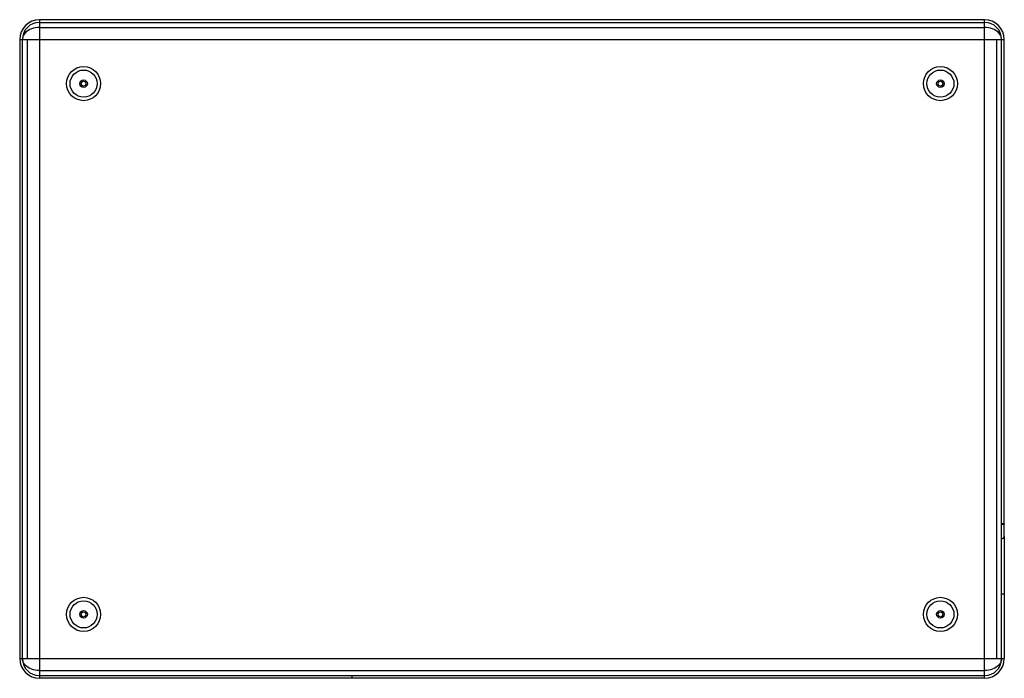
# Paper-space layout '_Bottom' of a CAD drawing. Header units: millimetres. Extents: x -724 to 724, y -484 to 484.
import ezdxf

# ---------------------------------------------------------------- set-up
doc = ezdxf.new("R2010")
doc.units = ezdxf.units.MM

psp = doc.layouts.new('_Bottom')

# ---------------------------------------------------------------- linework, layer by layer
at = {"color": 7, "linetype": 'Continuous', "lineweight": 25}
for p, q in [((-695, 484), (-695, -484)), ((695, 484), (-695, 484)), ((-695, 480), (695, 480)), ((695, -484), (695, 484)), ((-695, 472.7), (695, 472.7)), ((-724, 455), (724, 455)), ((-724, 455), (-724, -455)), ((-720, -455), (-720, 455)), ((-712.7, -455), (-712.7, 455)), ((712.7, 455), (712.7, -455)), ((720, -455), (720, 455)), ((724, -275), (724, 455)), ((724, -257), (720, -257)), ((724, -360), (724, -455)), ((-724, -455), (724, -455)), ((-695, -472.7), (695, -472.7)), ((-695, -480), (695, -480)), ((695, -484), (-695, -484)), ((-235, -484), (-235, -480))]:
    psp.add_line(p, q, dxfattribs=at)
at = {"color": 7, "linetype": 'Continuous', "lineweight": 25, "flags": 128}
for points in [[(-695, 472.7), (-698, 472.5), (-701, 472.2), (-703.9, 471.5), (-706.6, 470.7), (-709.2, 469.5), (-711.6, 468.2), (-713.7, 466.7), (-715.6, 465), (-717.1, 463.2), (-718.4, 461.3), (-719.3, 459.2), (-719.8, 457.1), (-720, 455)], [(720, 455), (719.8, 457.1), (719.3, 459.2), (718.4, 461.3), (717.1, 463.2), (715.6, 465), (713.7, 466.7), (711.6, 468.2), (709.2, 469.5), (706.6, 470.7), (703.9, 471.5), (701, 472.2), (698, 472.5), (695, 472.7)], [(724, -257), (723.9, -257.2), (723.7, -257.4), (723.3, -257.6), (722.8, -257.8), (722.2, -257.9), (721.5, -258), (720.8, -258.1), (720, -258.1)], [(-695, -472.7), (-698, -472.5), (-701, -472.2), (-703.9, -471.5), (-706.6, -470.7), (-709.2, -469.5), (-711.6, -468.2), (-713.7, -466.7), (-715.6, -465), (-717.1, -463.2), (-718.4, -461.3), (-719.3, -459.2), (-719.8, -457.1), (-720, -455)], [(720, -455), (719.8, -457.1), (719.3, -459.2), (718.4, -461.3), (717.1, -463.2), (715.6, -465), (713.7, -466.7), (711.6, -468.2), (709.2, -469.5), (706.6, -470.7), (703.9, -471.5), (701, -472.2), (698, -472.5), (695, -472.7)]]:
    psp.add_lwpolyline(points, dxfattribs=at)
at = {"color": 7, "linetype": 'Continuous', "lineweight": 25}
for centre, radius in [((-630, 390), 25), ((-630, 390), 20), ((630, 390), 25), ((630, 390), 20), ((-630, 390), 5.5), ((-630, 390), 3.5), ((630, 390), 5.5), ((630, 390), 3.5), ((-630, -390), 25), ((-630, -390), 20), ((630, -390), 25), ((630, -390), 20), ((-630, -390), 5.5), ((-630, -390), 3.5), ((630, -390), 5.5), ((630, -390), 3.5)]:
    psp.add_circle(centre, radius, dxfattribs=at)
for centre, radius, start, end in [((-695, 455), 29, 90, 180), ((-695, 455), 25, 90, 180), ((695, 455), 29, 360, 90), ((695, 455), 25, 360, 90), ((720, -275), 4, 270, 360), ((-695, -455), 29, 180, 270), ((-695, -455), 25, 180, 270), ((695, -455), 25, 270, 360), ((695, -455), 29, 270, 360)]:
    psp.add_arc(centre, radius, start, end, dxfattribs=at)
for points, knots in [([(724, -275.4), (724, -278.1), (724, -285.3), (724, -297.7), (724, -312.3), (724, -327.6), (724, -343.6), (724, -354.5), (724, -360)], [0, 0, 0, 0, 0.104735, 0.274019, 0.447358, 0.625643, 0.80964, 1, 1, 1, 1]), ([(720, -360), (720, -360), (720.5, -360), (721.6, -360), (722.9, -360), (723.8, -360), (723.9, -360), (724, -360)], [0, 0, 0, 0, 0.000016, 0.250012, 0.500008, 0.750004, 1, 1, 1, 1])]:
    psp.add_open_spline(points, degree=3, knots=knots, dxfattribs=at)

doc.saveas('drawing.dxf')
